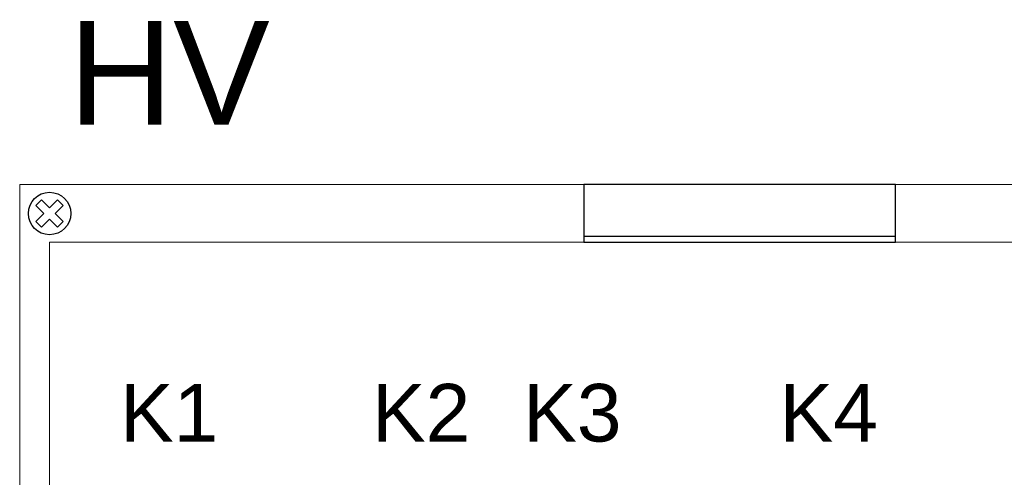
# Model space of a CAD drawing. Header units: millimetres. Extents: x -28926 to 10786, y -11879 to 29672.
# Tile 19 of 24: x -28926 to -27216, y 28878 to 29672. Entities that reach past the tile are written whole.
import ezdxf
from ezdxf.enums import TextEntityAlignment as Align

# ---------------------------------------------------------------- set-up
doc = ezdxf.new("R2010")
doc.units = ezdxf.units.MM
doc.header["$LTSCALE"] = 100
for name, color, linetype in [('EL$6----', 7, 'Continuous'), ('EL6112--', 7, 'Continuous'), ('PDF_Geometry', 7, 'Continuous')]:
    doc.layers.add(name, color=color, linetype=linetype)
doc.styles.add('Arial', font='arial.ttf')

# ---------------------------------------------------------------- blocks, each defined once
blk = doc.blocks.new('schroef')
at = {"layer": 'EL6112--', "color": 0}
for p, q in [((-23.8, 13.9), (-13.9, 23.8)), ((0, 9.9), (-13.9, 23.8)), ((-9.9, 0), (-23.8, 13.9)), ((23.8, -13.9), (9.9, 0)), ((13.9, -23.8), (0, -9.9)), ((13.9, -23.8), (23.8, -13.9))]:
    blk.add_line(p, q, dxfattribs=at)
for points in [[(0, 9.9), (13.9, 23.8), (23.8, 13.9), (9.9, 0)], [(0, -9.9), (-13.9, -23.8), (-23.8, -13.9), (-9.9, 0)]]:
    blk.add_lwpolyline(points, dxfattribs=at)
blk.add_circle((0, 0), 36.8, dxfattribs=at)
blk = doc.blocks.new('*U65')
blk.add_lwpolyline([(979.6, -100.1), (1520.8, -100.1), (1520.8, 0), (979.6, 0)], close=True)
blk.add_lwpolyline([(1520.8, -90.1), (979.6, -90.1)])
at = {"layer": 'PDF_Geometry', "lineweight": 5}
blk.add_lwpolyline([(0, -6009), (0, 0), (2500.4, 0), (2500.4, -6009), (0, -6009)], dxfattribs=at)
blk.add_lwpolyline([(2452.2, -5909), (51.9, -5909), (51.9, -100.1), (2452.2, -100.1)], close=True, dxfattribs=at)
at = {"rotation": 180}
blk.add_blockref('schroef', (51.9, -50.1), dxfattribs=at)

msp = doc.modelspace()

# ---------------------------------------------------------------- block references
at = {"layer": 'EL$6----'}
msp.add_blockref('*U65', (-28925.9, 29385.9), dxfattribs=at)

# ---------------------------------------------------------------- texts
at = {"layer": 'EL$6----', "color": 0, "style": 'Arial'}
for s, height, p in [('HV', 180, (-28666.4, 29436.1)), ('K1', 100, (-28666.4, 28909.8)), ('K2', 100, (-28228.9, 28909.8)), ('K3', 100, (-27966.4, 28909.8)), ('K4', 100, (-27521.4, 28909.8))]:
    msp.add_text(s, height=height, dxfattribs=at).set_placement(p, align=Align.BOTTOM_CENTER)

doc.saveas('drawing.dxf')
